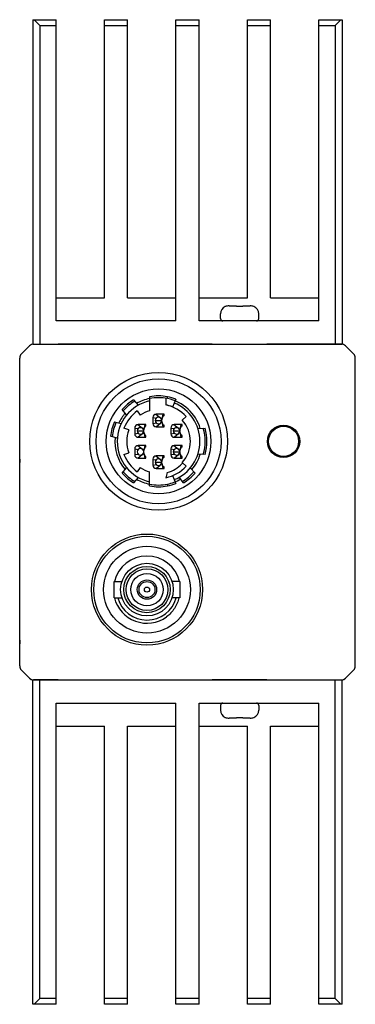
# Model space of a CAD drawing. Header units: millimetres. Extents: x -20 to 194, y 246 to 368.
# Tile 3 of 3: x 165 to 194, y 273 to 358. Entities that reach past the tile are written whole.
import ezdxf

# ---------------------------------------------------------------- set-up
doc = ezdxf.new("R2010")
doc.units = ezdxf.units.MM
doc.header["$LTSCALE"] = 16.335
doc.layers.add('00_COMPONENTS', color=7, linetype='CONTINUOUS')

msp = doc.modelspace()

# ---------------------------------------------------------------- linework, layer by layer
at = {"layer": '00_COMPONENTS', "color": 7}
for p, q in [((166.357, 358.25), (166.357, 330.25)), ((166.357, 358.25), (168.357, 358.25)), ((166.457, 358.25), (166.957, 357.75)), ((168.357, 332.25), (168.357, 358.25)), ((172.537, 334.25), (172.537, 358.25)), ((172.537, 358.25), (174.537, 358.25)), ((174.537, 334.25), (174.537, 358.25)), ((178.717, 332.25), (178.717, 358.25)), ((178.717, 358.25), (180.717, 358.25)), ((180.717, 332.25), (180.717, 358.25)), ((184.897, 334.25), (184.897, 358.25)), ((184.897, 358.25), (186.897, 358.25)), ((186.897, 334.25), (186.897, 358.25)), ((191.077, 332.25), (191.077, 358.25)), ((191.077, 358.25), (193.077, 358.25)), ((192.477, 357.75), (192.977, 358.25)), ((193.077, 358.25), (193.077, 330.25)), ((166.957, 357.75), (166.957, 330.25)), ((166.957, 357.75), (168.357, 357.75)), ((172.537, 357.75), (174.537, 357.75)), ((178.717, 357.75), (180.717, 357.75)), ((184.897, 357.75), (186.897, 357.75)), ((191.077, 357.75), (192.477, 357.75)), ((192.477, 357.75), (192.477, 330.25)), ((168.357, 334.25), (172.537, 334.25)), ((174.537, 334.25), (178.717, 334.25)), ((180.717, 334.25), (184.897, 334.25)), ((186.897, 334.25), (191.077, 334.25)), ((182.988, 333.479), (182.979, 333.488)), ((183.306, 333.55), (183.947, 333.55)), ((183.947, 333.479), (183.947, 333.55)), ((184.487, 333.55), (184.487, 333.479)), ((184.487, 333.55), (185.128, 333.55)), ((185.455, 333.488), (185.446, 333.479)), ((182.567, 332.45), (182.567, 332.85)), ((185.867, 332.45), (185.867, 332.85)), ((178.717, 332.25), (168.357, 332.25)), ((191.077, 332.25), (180.717, 332.25)), ((166.071, 330.104), (165.364, 329.397)), ((166.357, 330.25), (193.077, 330.25)), ((166.424, 330.25), (168.54, 330.25)), ((181.859, 330.25), (168.54, 330.25)), ((181.859, 330.25), (186.575, 330.25)), ((193.01, 330.25), (186.575, 330.25)), ((194.071, 329.397), (193.364, 330.104)), ((194.071, 329.397), (193.364, 330.104)), ((165.217, 302.458), (165.217, 329.043)), ((165.217, 302.458), (165.217, 329.043)), ((194.217, 302.458), (194.217, 329.043)), ((194.217, 302.458), (194.217, 329.043)), ((176.442, 325.694), (176.442, 324.489)), ((177.842, 325.569), (177.842, 324.989)), ((177.992, 325.54), (177.992, 325.698)), ((175.064, 325.427), (175.455, 324.961)), ((178.705, 325.482), (178.43, 324.811)), ((174.46, 324.126), (174.068, 324.592)), ((175.382, 324.472), (175.64, 324.103)), ((176.717, 323.9), (176.717, 323.4)), ((176.717, 323.897), (177.028, 323.856)), ((176.989, 324.199), (177.383, 323.876)), ((177.687, 324.2), (177.017, 324.2)), ((177.546, 323.885), (177.547, 323.889)), ((177.547, 323.889), (177.551, 323.908)), ((177.551, 323.908), (177.585, 324.05)), ((177.563, 323.906), (177.582, 323.928)), ((177.585, 324.05), (177.62, 324.2)), ((177.618, 324.045), (177.622, 324.05)), ((177.687, 324.05), (177.622, 324.05)), ((177.687, 324.05), (177.687, 324.2)), ((179.595, 323.992), (179.261, 323.691)), ((173.402, 323.546), (173.99, 323.388)), ((175.157, 323), (175.157, 322.5)), ((175.429, 323.299), (175.823, 322.976)), ((176.127, 323.3), (175.457, 323.3)), ((175.987, 322.989), (175.991, 323.008)), ((175.991, 323.008), (176.025, 323.15)), ((176.003, 323.006), (176.022, 323.028)), ((176.025, 323.15), (176.06, 323.3)), ((176.062, 323.15), (176.058, 323.145)), ((176.127, 323.15), (176.062, 323.15)), ((176.127, 323.15), (176.127, 323.3)), ((176.717, 323.404), (177.028, 323.444)), ((176.937, 323.65), (177.087, 323.65)), ((176.944, 323.617), (176.944, 323.617)), ((176.956, 323.655), (177.497, 323.655)), ((176.956, 323.645), (177.497, 323.645)), ((176.989, 323.102), (177.17, 323.25)), ((177.017, 323.1), (177.687, 323.1)), ((177.17, 323.25), (177.378, 323.421)), ((177.497, 323.655), (177.5, 323.67)), ((177.5, 323.631), (177.497, 323.645)), ((177.499, 323.626), (177.498, 323.636)), ((177.5, 323.682), (177.504, 323.7)), ((177.5, 323.67), (177.504, 323.684)), ((177.503, 323.621), (177.5, 323.631)), ((177.547, 323.412), (177.546, 323.416)), ((177.551, 323.393), (177.547, 323.412)), ((177.585, 323.25), (177.551, 323.393)), ((177.582, 323.372), (177.563, 323.394)), ((177.62, 323.1), (177.585, 323.25)), ((177.622, 323.25), (177.618, 323.256)), ((177.687, 323.25), (177.622, 323.25)), ((177.687, 323.1), (177.687, 323.25)), ((178.277, 323), (178.277, 322.5)), ((178.549, 323.299), (178.943, 322.976)), ((179.247, 323.3), (178.577, 323.3)), ((179.107, 322.989), (179.111, 323.008)), ((179.111, 323.008), (179.145, 323.15)), ((179.123, 323.006), (179.142, 323.028)), ((179.145, 323.15), (179.18, 323.3)), ((179.178, 323.145), (179.182, 323.15)), ((179.247, 323.15), (179.182, 323.15)), ((179.247, 323.15), (179.247, 323.3)), ((173.653, 322.132), (173.065, 322.29)), ((174.65, 322.836), (174.23, 322.997)), ((175.157, 322.997), (175.468, 322.956)), ((175.157, 322.504), (175.468, 322.544)), ((175.377, 322.75), (175.527, 322.75)), ((175.384, 322.717), (175.384, 322.717)), ((175.396, 322.755), (175.937, 322.755)), ((175.396, 322.745), (175.937, 322.745)), ((175.429, 322.202), (175.61, 322.35)), ((175.457, 322.2), (176.127, 322.2)), ((175.61, 322.35), (175.818, 322.521)), ((175.937, 322.755), (175.94, 322.77)), ((175.94, 322.731), (175.937, 322.745)), ((175.939, 322.726), (175.938, 322.736)), ((175.94, 322.782), (175.944, 322.8)), ((175.94, 322.77), (175.944, 322.784)), ((175.943, 322.721), (175.94, 322.731)), ((175.986, 322.985), (175.987, 322.989)), ((175.987, 322.512), (175.986, 322.516)), ((175.991, 322.493), (175.987, 322.512)), ((176.025, 322.35), (175.991, 322.493)), ((176.022, 322.472), (176.003, 322.494)), ((176.06, 322.2), (176.025, 322.35)), ((176.062, 322.35), (176.058, 322.356)), ((176.127, 322.35), (176.062, 322.35)), ((176.127, 322.2), (176.127, 322.35)), ((178.277, 322.997), (178.588, 322.956)), ((178.277, 322.504), (178.588, 322.544)), ((178.497, 322.75), (178.647, 322.75)), ((178.504, 322.717), (178.504, 322.717)), ((178.516, 322.755), (179.057, 322.755)), ((178.516, 322.745), (179.057, 322.745)), ((178.549, 322.202), (178.73, 322.35)), ((178.577, 322.2), (179.247, 322.2)), ((178.73, 322.35), (178.938, 322.521)), ((179.057, 322.755), (179.06, 322.77)), ((179.06, 322.731), (179.057, 322.745)), ((179.059, 322.726), (179.058, 322.736)), ((179.06, 322.782), (179.064, 322.8)), ((179.06, 322.77), (179.064, 322.784)), ((179.063, 322.721), (179.06, 322.731)), ((179.106, 322.985), (179.107, 322.989)), ((179.107, 322.512), (179.106, 322.516)), ((179.111, 322.493), (179.107, 322.512)), ((179.145, 322.35), (179.111, 322.493)), ((179.142, 322.472), (179.123, 322.494)), ((179.18, 322.2), (179.145, 322.35)), ((179.182, 322.35), (179.178, 322.356)), ((179.247, 322.35), (179.182, 322.35)), ((179.247, 322.2), (179.247, 322.35)), ((180.619, 322.95), (181.236, 322.982)), ((175.429, 321.499), (175.823, 321.176)), ((176.127, 321.5), (175.457, 321.5)), ((175.991, 321.208), (176.025, 321.35)), ((176.025, 321.35), (176.06, 321.5)), ((176.062, 321.35), (176.058, 321.345)), ((176.127, 321.35), (176.062, 321.35)), ((176.127, 321.35), (176.127, 321.5)), ((178.549, 321.499), (178.943, 321.176)), ((179.247, 321.5), (178.577, 321.5)), ((179.111, 321.208), (179.145, 321.35)), ((179.145, 321.35), (179.18, 321.5)), ((179.178, 321.345), (179.182, 321.35)), ((179.247, 321.35), (179.182, 321.35)), ((179.247, 321.35), (179.247, 321.5)), ((174.23, 320.704), (174.65, 320.865)), ((175.157, 321.2), (175.157, 320.7)), ((175.157, 321.197), (175.468, 321.156)), ((175.157, 320.704), (175.468, 320.744)), ((175.429, 320.402), (175.61, 320.55)), ((175.61, 320.55), (175.649, 320.582)), ((175.649, 320.582), (175.734, 320.652)), ((175.823, 320.725), (175.734, 320.652)), ((175.734, 320.652), (175.818, 320.721)), ((175.817, 320.72), (175.823, 320.725)), ((175.986, 321.185), (175.987, 321.189)), ((175.987, 320.712), (175.986, 320.716)), ((175.987, 321.189), (175.991, 321.208)), ((175.991, 320.693), (175.987, 320.712)), ((176.025, 320.55), (175.991, 320.693)), ((176.003, 321.206), (176.022, 321.228)), ((176.022, 320.672), (176.003, 320.694)), ((176.06, 320.4), (176.025, 320.55)), ((176.062, 320.55), (176.058, 320.556)), ((176.127, 320.55), (176.062, 320.55)), ((176.127, 320.4), (176.127, 320.55)), ((176.989, 320.599), (177.383, 320.276)), ((177.687, 320.6), (177.017, 320.6)), ((177.551, 320.308), (177.585, 320.45)), ((177.585, 320.45), (177.62, 320.6)), ((177.622, 320.45), (177.618, 320.445)), ((177.687, 320.45), (177.622, 320.45)), ((177.687, 320.45), (177.687, 320.6)), ((178.277, 321.2), (178.277, 320.7)), ((178.277, 321.197), (178.588, 321.156)), ((178.277, 320.704), (178.588, 320.744)), ((178.497, 320.95), (178.647, 320.95)), ((178.504, 320.917), (178.504, 320.917)), ((178.516, 320.955), (179.057, 320.955)), ((178.516, 320.945), (179.057, 320.945)), ((178.549, 320.402), (178.73, 320.55)), ((178.73, 320.55), (178.938, 320.721)), ((179.057, 320.955), (179.06, 320.97)), ((179.06, 320.931), (179.057, 320.945)), ((179.059, 320.926), (179.058, 320.936)), ((179.06, 320.982), (179.064, 321)), ((179.06, 320.97), (179.064, 320.984)), ((179.063, 320.921), (179.06, 320.931)), ((179.106, 321.185), (179.107, 321.189)), ((179.107, 320.712), (179.106, 320.716)), ((179.107, 321.189), (179.111, 321.208)), ((179.111, 320.693), (179.107, 320.712)), ((179.145, 320.55), (179.111, 320.693)), ((179.123, 321.206), (179.142, 321.228)), ((179.142, 320.672), (179.123, 320.694)), ((179.18, 320.4), (179.145, 320.55)), ((179.182, 320.55), (179.178, 320.556)), ((179.247, 320.55), (179.182, 320.55)), ((179.247, 320.4), (179.247, 320.55)), ((181.236, 320.719), (180.619, 320.75)), ((175.457, 320.4), (176.127, 320.4)), ((176.717, 320.3), (176.717, 319.8)), ((176.717, 320.297), (177.028, 320.256)), ((176.717, 319.804), (177.028, 319.844)), ((176.937, 320.05), (177.087, 320.05)), ((176.944, 320.017), (176.944, 320.017)), ((176.956, 320.055), (177.497, 320.055)), ((176.956, 320.045), (177.497, 320.045)), ((176.989, 319.502), (177.17, 319.65)), ((177.17, 319.65), (177.347, 319.796)), ((177.347, 319.796), (177.377, 319.82)), ((177.377, 319.82), (177.382, 319.824)), ((177.497, 320.055), (177.5, 320.07)), ((177.5, 320.031), (177.497, 320.045)), ((177.499, 320.026), (177.498, 320.036)), ((177.5, 320.082), (177.504, 320.1)), ((177.5, 320.07), (177.504, 320.084)), ((177.503, 320.021), (177.5, 320.031)), ((177.546, 320.285), (177.547, 320.289)), ((177.547, 319.812), (177.546, 319.816)), ((177.547, 320.289), (177.551, 320.308)), ((177.551, 319.793), (177.547, 319.812)), ((177.585, 319.65), (177.551, 319.793)), ((177.563, 320.306), (177.582, 320.328)), ((177.582, 319.772), (177.563, 319.794)), ((177.62, 319.5), (177.585, 319.65)), ((177.622, 319.65), (177.618, 319.656)), ((177.687, 319.65), (177.622, 319.65)), ((177.687, 319.5), (177.687, 319.65)), ((178.577, 320.4), (179.247, 320.4)), ((179.351, 319.929), (179.254, 319.929)), ((179.261, 320.01), (179.595, 319.709)), ((174.068, 319.109), (174.46, 319.575)), ((175.64, 319.598), (175.382, 319.229)), ((176.442, 318.007), (176.442, 319.212)), ((177.017, 319.5), (177.687, 319.5)), ((177.972, 319.154), (177.842, 318.712)), ((178.43, 318.889), (178.705, 318.218)), ((179.364, 318.27), (178.998, 318.751)), ((179.961, 319.558), (180.371, 319.114)), ((165.235, 306.748), (165.235, 317.95)), ((165.235, 306.748), (165.235, 317.95)), ((175.455, 318.74), (175.064, 318.273)), ((177.992, 318.16), (177.992, 318.003)), ((173.367, 308.35), (173.367, 309.75)), ((173.367, 309.75), (174.054, 309.75)), ((179.067, 309.75), (178.381, 309.75)), ((179.067, 309.75), (179.067, 308.35)), ((173.367, 308.35), (174.054, 308.35)), ((179.067, 308.35), (178.381, 308.35)), ((166.071, 301.397), (165.364, 302.104)), ((166.071, 301.397), (165.364, 302.104)), ((193.364, 301.397), (194.071, 302.104)), ((193.364, 301.397), (194.071, 302.104)), ((166.357, 273.25), (166.357, 301.25)), ((166.357, 301.25), (193.077, 301.25)), ((168.54, 301.25), (166.424, 301.25)), ((166.957, 273.75), (166.957, 301.25)), ((168.54, 301.25), (181.859, 301.25)), ((186.575, 301.25), (181.859, 301.25)), ((186.575, 301.25), (193.01, 301.25)), ((192.477, 273.75), (192.477, 301.25)), ((193.077, 273.25), (193.077, 301.25)), ((168.357, 299.25), (178.717, 299.25)), ((168.357, 273.25), (168.357, 299.25)), ((178.717, 273.25), (178.717, 299.25)), ((180.717, 299.25), (191.077, 299.25)), ((180.717, 273.25), (180.717, 299.25)), ((191.077, 273.25), (191.077, 299.25)), ((182.567, 299.05), (182.567, 298.65)), ((185.867, 299.05), (185.867, 298.65)), ((182.979, 298.012), (182.988, 298.022)), ((183.947, 297.95), (183.306, 297.95)), ((183.947, 297.95), (183.947, 298.022)), ((184.487, 298.022), (184.487, 297.95)), ((185.128, 297.95), (184.487, 297.95)), ((185.446, 298.022), (185.455, 298.012)), ((168.357, 297.25), (172.537, 297.25)), ((172.537, 273.25), (172.537, 297.25)), ((174.537, 297.25), (178.717, 297.25)), ((174.537, 273.25), (174.537, 297.25)), ((180.717, 297.25), (184.897, 297.25)), ((184.897, 273.25), (184.897, 297.25)), ((186.897, 297.25), (191.077, 297.25)), ((186.897, 273.25), (186.897, 297.25)), ((166.957, 273.75), (166.457, 273.25)), ((168.357, 273.75), (166.957, 273.75)), ((174.537, 273.75), (172.537, 273.75)), ((180.717, 273.75), (178.717, 273.75)), ((186.897, 273.75), (184.897, 273.75)), ((192.477, 273.75), (191.077, 273.75)), ((192.977, 273.25), (192.477, 273.75)), ((168.357, 273.25), (166.357, 273.25)), ((174.537, 273.25), (172.537, 273.25)), ((180.717, 273.25), (178.717, 273.25)), ((186.897, 273.25), (184.897, 273.25)), ((193.077, 273.25), (191.077, 273.25))]:
    msp.add_line(p, q, dxfattribs=at)
at = {"layer": '00_COMPONENTS', "color": 4}
for p, q in [((183.417, 330.25), (183.417, 330.236)), ((183.434, 330.25), (183.434, 330.235)), ((185.001, 330.25), (185.001, 330.237)), ((183.417, 301.25), (183.417, 301.265)), ((183.434, 301.25), (183.434, 301.265)), ((185.001, 301.25), (185.001, 301.264))]:
    msp.add_line(p, q, dxfattribs=at)
at = {"layer": '00_COMPONENTS', "color": 7}
for centre, radius in [((177.217, 321.85), 5.95), ((177.217, 321.85), 5.4), ((177.217, 321.85), 4.525), ((188.017, 321.85), 1.4), ((188.017, 321.85), 1.302), ((176.217, 309.05), 4.8), ((176.217, 309.05), 4.6), ((176.217, 309.05), 3.75), ((176.217, 309.05), 2.275), ((176.217, 309.05), 2), ((176.217, 309.05), 1.8), ((176.217, 309.05), 1.4), ((176.217, 309.05), 0.835), ((176.217, 309.05), 0.69), ((176.217, 309.05), 0.22)]:
    msp.add_circle(centre, radius, dxfattribs=at)
for centre, radius, start, end in [((183.267, 332.85), 0.7, 114.29519, 180), ((184.217, 329.678), 3.811, 85.93725, 94.06275), ((185.167, 332.85), 0.7, 0, 65.70481), ((182.767, 332.45), 0.2, 180, 270), ((185.667, 332.45), 0.2, 270, 0), ((166.424, 329.75), 0.5, 89.99993, 135.00007), ((166.424, 329.75), 0.5, 90, 134.99974), ((166.424, 329.75), 0.501, 90.00464, 97.47397), ((193.01, 329.75), 0.5, 45, 90), ((193.01, 329.75), 0.5, 45, 90), ((165.717, 329.043), 0.5, 135.00006, 179.99995), ((193.717, 329.043), 0.5, 0, 45), ((193.717, 329.043), 0.5, 0, 45), ((177.217, 321.85), 3.92, 78.59866, 101.40134), ((177.217, 321.85), 3.77, 78.13869, 101.86131), ((177.217, 321.85), 3.925, 67.7189, 78.61176), ((177.217, 321.851), 3.575, 102.52015, 257.47964), ((177.217, 321.85), 4.175, 121.04317, 138.95658), ((177.217, 321.85), 4.025, 120.70645, 139.29329), ((177.217, 321.851), 3.775, 101.84692, 120.08549), ((177.217, 321.85), 3.215, 67.71882, 78.78893), ((177.217, 321.85), 3.2, 42, 78.73679), ((177.217, 321.85), 3.775, 17.1083, 78.15281), ((177.217, 321.85), 3.575, 292.28088, 67.71887), ((177.217, 321.85), 3.775, 139.91491, 155.08518), ((177.217, 321.85), 3.2, 125, 159), ((177.217, 321.85), 2.75, 106.36875, 125), ((177.017, 323.9), 0.3, 90.00033, 180), ((177.217, 323.65), 0.28, 1.02319, 358.97727), ((177.217, 321.85), 4.175, 156.04317, 173.95658), ((177.217, 321.85), 4.025, 155.70645, 174.29329), ((175.457, 323), 0.3, 90.00033, 180), ((175.657, 322.75), 0.28, 1.02319, 358.97727), ((177.017, 323.4), 0.3, 180, 270), ((177.217, 323.65), 0.13, 177.72752, 182.20658), ((178.577, 323), 0.3, 90.00033, 180), ((178.777, 322.75), 0.28, 1.02319, 358.97727), ((177.217, 321.85), 2.75, 318, 42), ((177.217, 321.85), 3.775, 174.91485, 220.08515), ((177.217, 321.85), 2.75, 159, 201), ((175.457, 322.5), 0.3, 180, 270), ((175.657, 322.75), 0.13, 177.72752, 182.20658), ((178.577, 322.5), 0.3, 180, 270), ((178.777, 322.75), 0.13, 177.72752, 182.20658), ((177.217, 321.85), 4.025, 343.78905, 16.21093), ((177.217, 321.85), 4.175, 344.27528, 15.72533), ((175.457, 321.2), 0.3, 90.00033, 180), ((178.577, 321.2), 0.3, 90.00033, 180), ((177.217, 321.85), 3.2, 201, 235), ((175.457, 320.7), 0.3, 180, 270), ((175.657, 320.95), 0.28, 1.02319, 358.97727), ((177.017, 320.3), 0.3, 90.00033, 180), ((178.577, 320.7), 0.3, 180, 270), ((178.777, 320.95), 0.28, 1.02319, 358.97727), ((178.777, 320.95), 0.13, 177.72752, 182.20658), ((177.217, 321.85), 3.775, 319.73002, 342.89114), ((177.017, 319.8), 0.3, 180, 270), ((177.217, 320.05), 0.28, 1.02319, 358.97727), ((177.217, 320.05), 0.13, 177.72752, 182.20658), ((177.217, 321.85), 3.2, 281.26341, 318), ((177.217, 321.85), 2.8, 285.63789, 316.66605), ((177.217, 321.85), 4.175, 221.04317, 238.95658), ((177.217, 321.85), 4.025, 220.70645, 239.29329), ((177.217, 321.85), 2.75, 235, 253.63125), ((177.217, 321.85), 4.025, 300.70645, 319.29329), ((177.217, 321.85), 4.175, 300.94317, 319.05658), ((177.217, 321.85), 3.775, 239.9149, 258.15286), ((177.217, 321.85), 3.77, 258.13869, 281.86131), ((177.217, 321.85), 3.92, 258.59866, 281.40134), ((177.217, 321.85), 3.775, 281.84719, 300.27011), ((177.217, 321.85), 3.925, 281.38824, 292.28111), ((176.217, 309.05), 2.9, 13.97546, 166.0243), ((175.945, 309.065), 2.8, 105.07044, 105.7582), ((176.217, 309.05), 2.9, 193.9567, 305.67499), ((176.217, 309.05), 2.625, 195.47074, 344.52934), ((165.717, 302.458), 0.5, 180.00006, 224.99994), ((165.717, 302.458), 0.5, 180.00006, 224.99994), ((193.717, 302.458), 0.5, 315, 0), ((193.717, 302.458), 0.5, 315, 0), ((166.424, 301.75), 0.5, 224.99993, 270.00007), ((166.424, 301.75), 0.5, 225.00026, 264.93724), ((193.01, 301.75), 0.5, 270, 315), ((193.01, 301.751), 0.501, 270.00464, 277.47383), ((193.01, 301.75), 0.5, 275.06268, 315), ((182.767, 299.05), 0.2, 90, 180), ((185.667, 299.05), 0.2, 0, 90), ((183.267, 298.65), 0.7, 180, 245.70481), ((185.167, 298.65), 0.7, 294.29519, 0), ((184.217, 301.823), 3.811, 265.93725, 274.06275)]:
    msp.add_arc(centre, radius, start, end, dxfattribs=at)
for centre, major_axis, start_param, end_param in [((165.22, 320.317), (0, 0.3), 1.570796, 2.974145), ((165.22, 320.317), (0, 0.3), 1.570796, 2.974145), ((165.216, 317.95), (0, 2.1), -1.570796, -0.167448), ((165.216, 317.95), (0, 2.1), -1.570796, -0.167448), ((165.216, 306.748), (0, 2.1), -2.974145, -1.570796), ((165.216, 306.748), (0, 2.1), -2.974145, -1.570796), ((165.22, 304.382), (0, 0.3), 6.450633, 7.853982), ((165.22, 304.382), (0, 0.3), 6.450633, 7.853982)]:
    msp.add_ellipse(centre, major_axis=major_axis, ratio=0.008727, start_param=start_param, end_param=end_param, dxfattribs=at)
for points in [[(183.306, 333.55), (183.198, 333.55), (183.086, 333.526), (182.988, 333.479)], [(185.446, 333.479), (185.348, 333.526), (185.237, 333.55), (185.128, 333.55)], [(182.988, 298.022), (183.086, 297.975), (183.198, 297.95), (183.306, 297.95)], [(185.128, 297.95), (185.237, 297.95), (185.348, 297.975), (185.446, 298.022)]]:
    msp.add_open_spline(points, degree=3, dxfattribs=at)
at = {"layer": '00_COMPONENTS', "color": 4}
for points, knots in [([(183.204, 330.237), (183.204, 330.237), (183.204, 330.237), (183.205, 330.237), (183.206, 330.237), (183.209, 330.236), (183.211, 330.236), (183.212, 330.236), (183.213, 330.236), (183.214, 330.236), (183.216, 330.236), (183.217, 330.236)], [0, 0, 0, 0, 0.125, 0.25, 0.5, 0.625, 0.75, 0.8125, 0.84375, 0.875, 1, 1, 1, 1]), ([(183.217, 330.236), (183.221, 330.236), (183.228, 330.236), (183.239, 330.235), (183.249, 330.235), (183.255, 330.235), (183.259, 330.235), (183.262, 330.234), (183.264, 330.234), (183.266, 330.234), (183.267, 330.234), (183.268, 330.234), (183.27, 330.234), (183.273, 330.234), (183.277, 330.234), (183.282, 330.234), (183.288, 330.234), (183.3, 330.234), (183.313, 330.233), (183.326, 330.233), (183.336, 330.233), (183.344, 330.233), (183.35, 330.233), (183.353, 330.233), (183.356, 330.233), (183.357, 330.233), (183.359, 330.233), (183.362, 330.233), (183.365, 330.233), (183.372, 330.233), (183.382, 330.232), (183.395, 330.232), (183.413, 330.232), (183.431, 330.232), (183.449, 330.232), (183.46, 330.232), (183.469, 330.231), (183.476, 330.231), (183.481, 330.231), (183.487, 330.231), (183.492, 330.231), (183.499, 330.231), (183.51, 330.231), (183.524, 330.231), (183.541, 330.231), (183.564, 330.231), (183.586, 330.231), (183.606, 330.23), (183.617, 330.23), (183.624, 330.23), (183.63, 330.23), (183.635, 330.23), (183.643, 330.23), (183.653, 330.23), (183.666, 330.23), (183.682, 330.23), (183.708, 330.23), (183.74, 330.23), (183.772, 330.229), (183.795, 330.229), (183.806, 330.229), (183.813, 330.229), (183.82, 330.229), (183.828, 330.229), (183.842, 330.229), (183.866, 330.229), (183.901, 330.229), (183.935, 330.229), (183.963, 330.229), (183.984, 330.229), (184.001, 330.229), (184.016, 330.229), (184.031, 330.229), (184.049, 330.229), (184.078, 330.229), (184.115, 330.229), (184.159, 330.229), (184.189, 330.229), (184.204, 330.229)], [0, 0, 0, 0, 0.03125, 0.0625, 0.09375, 0.109375, 0.117188, 0.125, 0.132812, 0.136719, 0.140625, 0.142578, 0.144531, 0.148438, 0.15625, 0.164062, 0.171875, 0.1875, 0.21875, 0.234375, 0.25, 0.265625, 0.273438, 0.277344, 0.28125, 0.283203, 0.285156, 0.289062, 0.292969, 0.296875, 0.3125, 0.328125, 0.34375, 0.375, 0.390625, 0.40625, 0.414062, 0.421875, 0.429688, 0.433594, 0.4375, 0.445312, 0.453125, 0.46875, 0.484375, 0.5, 0.53125, 0.546875, 0.554688, 0.5625, 0.566406, 0.570312, 0.578125, 0.585938, 0.59375, 0.609375, 0.625, 0.65625, 0.6875, 0.703125, 0.710938, 0.714844, 0.71875, 0.726562, 0.734375, 0.75, 0.78125, 0.8125, 0.828125, 0.84375, 0.859375, 0.867188, 0.875, 0.890625, 0.90625, 0.9375, 0.96875, 1, 1, 1, 1]), ([(184.204, 301.272), (184.175, 301.272), (184.132, 301.272), (184.074, 301.272), (184.038, 301.272), (184.009, 301.272), (183.981, 301.272), (183.946, 301.272), (183.91, 301.272), (183.882, 301.272), (183.861, 301.272), (183.844, 301.272), (183.829, 301.272), (183.821, 301.272), (183.814, 301.272), (183.807, 301.272), (183.796, 301.271), (183.774, 301.271), (183.742, 301.271), (183.704, 301.271), (183.675, 301.271), (183.656, 301.271), (183.647, 301.271), (183.639, 301.271), (183.633, 301.271), (183.628, 301.271), (183.621, 301.271), (183.609, 301.27), (183.59, 301.27), (183.567, 301.27), (183.545, 301.27), (183.528, 301.27), (183.514, 301.27), (183.502, 301.27), (183.495, 301.27), (183.49, 301.27), (183.484, 301.27), (183.479, 301.27), (183.472, 301.269), (183.463, 301.269), (183.451, 301.269), (183.433, 301.269), (183.41, 301.269), (183.39, 301.269), (183.376, 301.268), (183.37, 301.268), (183.366, 301.268), (183.362, 301.268), (183.359, 301.268), (183.358, 301.268), (183.355, 301.268), (183.352, 301.268), (183.345, 301.268), (183.337, 301.268), (183.327, 301.268), (183.314, 301.267), (183.301, 301.267), (183.288, 301.267), (183.28, 301.267), (183.274, 301.267), (183.272, 301.267), (183.27, 301.267), (183.269, 301.267), (183.268, 301.267), (183.266, 301.266), (183.263, 301.266), (183.261, 301.266), (183.257, 301.266), (183.25, 301.266), (183.24, 301.266), (183.229, 301.265), (183.221, 301.265), (183.217, 301.265)], [0, 0, 0, 0, 0.0625, 0.09375, 0.125, 0.140625, 0.15625, 0.1875, 0.21875, 0.234375, 0.25, 0.265625, 0.273438, 0.28125, 0.285156, 0.289062, 0.296875, 0.3125, 0.34375, 0.375, 0.40625, 0.414062, 0.421875, 0.429688, 0.433594, 0.4375, 0.445312, 0.453125, 0.46875, 0.5, 0.515625, 0.53125, 0.546875, 0.554688, 0.5625, 0.566406, 0.570312, 0.578125, 0.585938, 0.59375, 0.609375, 0.625, 0.65625, 0.6875, 0.695312, 0.703125, 0.707031, 0.710938, 0.714844, 0.716797, 0.71875, 0.726562, 0.734375, 0.75, 0.765625, 0.78125, 0.8125, 0.828125, 0.84375, 0.851562, 0.855469, 0.857422, 0.859375, 0.863281, 0.867188, 0.875, 0.882812, 0.890625, 0.90625, 0.9375, 0.96875, 1, 1, 1, 1])]:
    msp.add_open_spline(points, degree=3, knots=knots, dxfattribs=at)
at = {"layer": '00_COMPONENTS', "color": 7}
for points, knots in [([(177.504, 323.7), (177.507, 323.716), (177.514, 323.747), (177.528, 323.808), (177.539, 323.854), (177.546, 323.885)], [0, 0, 0, 0, 0.253704, 0.503258, 1, 1, 1, 1]), ([(177.504, 323.684), (177.511, 323.716), (177.522, 323.763), (177.537, 323.823), (177.545, 323.852), (177.55, 323.867)], [0, 0, 0, 0, 0.515794, 0.764036, 1, 1, 1, 1]), ([(177.55, 323.867), (177.552, 323.874), (177.556, 323.887), (177.561, 323.9), (177.563, 323.907)], [0, 0, 0, 0, 0.522847, 1, 1, 1, 1]), ([(177.563, 323.907), (177.564, 323.909), (177.567, 323.915), (177.57, 323.92), (177.571, 323.923)], [0, 0, 0, 0, 0.535829, 1, 1, 1, 1]), ([(177.571, 323.923), (177.572, 323.924), (177.574, 323.926), (177.576, 323.929), (177.579, 323.93), (177.581, 323.929), (177.582, 323.928)], [0, 0, 0, 0, 0.318563, 0.578996, 0.788778, 1, 1, 1, 1]), ([(177.582, 323.928), (177.585, 323.938), (177.597, 323.977), (177.609, 324.016), (177.618, 324.045)], [0, 0, 0, 0, 0.253326, 1, 1, 1, 1]), ([(175.99, 322.967), (175.992, 322.974), (175.996, 322.987), (176.001, 323), (176.003, 323.007)], [0, 0, 0, 0, 0.522847, 1, 1, 1, 1]), ([(176.003, 323.007), (176.004, 323.009), (176.007, 323.015), (176.01, 323.02), (176.011, 323.023)], [0, 0, 0, 0, 0.535829, 1, 1, 1, 1]), ([(176.011, 323.023), (176.012, 323.024), (176.014, 323.026), (176.016, 323.029), (176.019, 323.03), (176.021, 323.029), (176.022, 323.028)], [0, 0, 0, 0, 0.318563, 0.578996, 0.788778, 1, 1, 1, 1]), ([(176.022, 323.028), (176.025, 323.038), (176.037, 323.077), (176.049, 323.116), (176.058, 323.145)], [0, 0, 0, 0, 0.253326, 1, 1, 1, 1]), ([(176.944, 323.684), (176.944, 323.684), (176.942, 323.684), (176.94, 323.682), (176.939, 323.681)], [0, 0, 0, 0, 0.206077, 1, 1, 1, 1]), ([(176.939, 323.62), (176.939, 323.619), (176.941, 323.618), (176.943, 323.617), (176.944, 323.617)], [0, 0, 0, 0, 0.308213, 1, 1, 1, 1]), ([(176.956, 323.655), (176.955, 323.66), (176.954, 323.665), (176.952, 323.673), (176.951, 323.678), (176.948, 323.684), (176.944, 323.684)], [0, 0, 0, 0, 0.390425, 0.550785, 0.68643, 1, 1, 1, 1]), ([(176.944, 323.617), (176.948, 323.617), (176.951, 323.622), (176.952, 323.628), (176.954, 323.636), (176.955, 323.641), (176.956, 323.645)], [0, 0, 0, 0, 0.313809, 0.449419, 0.609709, 1, 1, 1, 1]), ([(177.49, 323.684), (177.487, 323.684), (177.484, 323.678), (177.482, 323.673), (177.48, 323.665), (177.479, 323.66), (177.478, 323.655)], [0, 0, 0, 0, 0.313549, 0.449207, 0.609556, 1, 1, 1, 1]), ([(177.478, 323.645), (177.479, 323.641), (177.48, 323.636), (177.482, 323.628), (177.484, 323.622), (177.487, 323.617), (177.49, 323.617)], [0, 0, 0, 0, 0.390458, 0.550836, 0.686489, 1, 1, 1, 1]), ([(177.495, 323.681), (177.495, 323.682), (177.494, 323.683), (177.491, 323.684), (177.49, 323.684)], [0, 0, 0, 0, 0.308949, 1, 1, 1, 1]), ([(177.49, 323.617), (177.49, 323.617), (177.493, 323.617), (177.494, 323.618), (177.495, 323.62)], [0, 0, 0, 0, 0.206219, 1, 1, 1, 1]), ([(177.498, 323.665), (177.498, 323.667), (177.498, 323.673), (177.499, 323.678), (177.5, 323.682)], [0, 0, 0, 0, 0.26665, 1, 1, 1, 1]), ([(177.504, 323.601), (177.503, 323.603), (177.501, 323.611), (177.5, 323.619), (177.499, 323.626)], [0, 0, 0, 0, 0.240634, 1, 1, 1, 1]), ([(177.55, 323.434), (177.545, 323.449), (177.537, 323.479), (177.521, 323.541), (177.51, 323.589), (177.503, 323.621)], [0, 0, 0, 0, 0.235865, 0.484149, 1, 1, 1, 1]), ([(177.546, 323.416), (177.539, 323.446), (177.528, 323.492), (177.514, 323.554), (177.507, 323.585), (177.504, 323.601)], [0, 0, 0, 0, 0.496179, 0.745695, 1, 1, 1, 1]), ([(177.563, 323.394), (177.561, 323.401), (177.556, 323.414), (177.552, 323.427), (177.55, 323.434)], [0, 0, 0, 0, 0.477152, 1, 1, 1, 1]), ([(177.571, 323.378), (177.57, 323.381), (177.567, 323.386), (177.564, 323.391), (177.563, 323.394)], [0, 0, 0, 0, 0.464171, 1, 1, 1, 1]), ([(177.582, 323.372), (177.581, 323.372), (177.579, 323.371), (177.576, 323.372), (177.574, 323.375), (177.572, 323.377), (177.571, 323.378)], [0, 0, 0, 0, 0.211222, 0.421004, 0.681437, 1, 1, 1, 1]), ([(177.618, 323.256), (177.615, 323.265), (177.603, 323.304), (177.591, 323.343), (177.582, 323.372)], [0, 0, 0, 0, 0.247185, 1, 1, 1, 1]), ([(179.11, 322.967), (179.112, 322.974), (179.116, 322.987), (179.121, 323), (179.123, 323.007)], [0, 0, 0, 0, 0.522847, 1, 1, 1, 1]), ([(179.123, 323.007), (179.124, 323.009), (179.127, 323.015), (179.13, 323.02), (179.131, 323.023)], [0, 0, 0, 0, 0.535829, 1, 1, 1, 1]), ([(179.131, 323.023), (179.132, 323.024), (179.134, 323.026), (179.136, 323.029), (179.139, 323.03), (179.141, 323.029), (179.142, 323.028)], [0, 0, 0, 0, 0.318563, 0.578996, 0.788778, 1, 1, 1, 1]), ([(179.142, 323.028), (179.145, 323.038), (179.157, 323.077), (179.169, 323.116), (179.178, 323.145)], [0, 0, 0, 0, 0.253326, 1, 1, 1, 1]), ([(175.384, 322.784), (175.384, 322.784), (175.382, 322.784), (175.38, 322.782), (175.379, 322.781)], [0, 0, 0, 0, 0.206077, 1, 1, 1, 1]), ([(175.379, 322.72), (175.379, 322.719), (175.381, 322.718), (175.383, 322.717), (175.384, 322.717)], [0, 0, 0, 0, 0.308213, 1, 1, 1, 1]), ([(175.396, 322.755), (175.395, 322.76), (175.394, 322.765), (175.392, 322.773), (175.391, 322.778), (175.388, 322.784), (175.384, 322.784)], [0, 0, 0, 0, 0.390425, 0.550785, 0.68643, 1, 1, 1, 1]), ([(175.384, 322.717), (175.388, 322.717), (175.391, 322.722), (175.392, 322.728), (175.394, 322.736), (175.395, 322.741), (175.396, 322.745)], [0, 0, 0, 0, 0.313809, 0.449419, 0.609709, 1, 1, 1, 1]), ([(175.93, 322.784), (175.927, 322.784), (175.924, 322.778), (175.922, 322.773), (175.92, 322.765), (175.919, 322.76), (175.918, 322.755)], [0, 0, 0, 0, 0.313549, 0.449207, 0.609556, 1, 1, 1, 1]), ([(175.918, 322.745), (175.919, 322.741), (175.92, 322.736), (175.922, 322.728), (175.924, 322.722), (175.927, 322.717), (175.93, 322.717)], [0, 0, 0, 0, 0.390458, 0.550836, 0.686489, 1, 1, 1, 1]), ([(175.935, 322.781), (175.935, 322.782), (175.934, 322.783), (175.931, 322.784), (175.93, 322.784)], [0, 0, 0, 0, 0.308949, 1, 1, 1, 1]), ([(175.93, 322.717), (175.93, 322.717), (175.933, 322.717), (175.934, 322.718), (175.935, 322.72)], [0, 0, 0, 0, 0.206219, 1, 1, 1, 1]), ([(175.938, 322.765), (175.938, 322.767), (175.938, 322.773), (175.939, 322.778), (175.94, 322.782)], [0, 0, 0, 0, 0.26665, 1, 1, 1, 1]), ([(175.944, 322.701), (175.943, 322.703), (175.941, 322.711), (175.94, 322.719), (175.939, 322.726)], [0, 0, 0, 0, 0.240634, 1, 1, 1, 1]), ([(175.99, 322.534), (175.985, 322.549), (175.977, 322.579), (175.961, 322.641), (175.95, 322.689), (175.943, 322.721)], [0, 0, 0, 0, 0.235865, 0.484149, 1, 1, 1, 1]), ([(175.944, 322.8), (175.947, 322.816), (175.954, 322.847), (175.968, 322.908), (175.979, 322.954), (175.986, 322.985)], [0, 0, 0, 0, 0.253704, 0.503258, 1, 1, 1, 1]), ([(175.944, 322.784), (175.951, 322.816), (175.962, 322.863), (175.977, 322.923), (175.985, 322.952), (175.99, 322.967)], [0, 0, 0, 0, 0.515794, 0.764036, 1, 1, 1, 1]), ([(175.986, 322.516), (175.979, 322.546), (175.968, 322.592), (175.954, 322.654), (175.947, 322.685), (175.944, 322.701)], [0, 0, 0, 0, 0.496179, 0.745695, 1, 1, 1, 1]), ([(176.003, 322.494), (176.001, 322.501), (175.996, 322.514), (175.992, 322.527), (175.99, 322.534)], [0, 0, 0, 0, 0.477152, 1, 1, 1, 1]), ([(176.011, 322.478), (176.01, 322.481), (176.007, 322.486), (176.004, 322.491), (176.003, 322.494)], [0, 0, 0, 0, 0.464171, 1, 1, 1, 1]), ([(176.022, 322.472), (176.021, 322.472), (176.019, 322.471), (176.016, 322.472), (176.014, 322.475), (176.012, 322.477), (176.011, 322.478)], [0, 0, 0, 0, 0.211222, 0.421004, 0.681437, 1, 1, 1, 1]), ([(176.058, 322.356), (176.055, 322.365), (176.043, 322.404), (176.031, 322.443), (176.022, 322.472)], [0, 0, 0, 0, 0.247185, 1, 1, 1, 1]), ([(178.504, 322.784), (178.504, 322.784), (178.502, 322.784), (178.5, 322.782), (178.499, 322.781)], [0, 0, 0, 0, 0.206077, 1, 1, 1, 1]), ([(178.499, 322.72), (178.499, 322.719), (178.501, 322.718), (178.503, 322.717), (178.504, 322.717)], [0, 0, 0, 0, 0.308213, 1, 1, 1, 1]), ([(178.516, 322.755), (178.515, 322.76), (178.514, 322.765), (178.512, 322.773), (178.511, 322.778), (178.508, 322.784), (178.504, 322.784)], [0, 0, 0, 0, 0.390425, 0.550785, 0.68643, 1, 1, 1, 1]), ([(178.504, 322.717), (178.508, 322.717), (178.511, 322.722), (178.512, 322.728), (178.514, 322.736), (178.515, 322.741), (178.516, 322.745)], [0, 0, 0, 0, 0.313809, 0.449419, 0.609709, 1, 1, 1, 1]), ([(179.05, 322.784), (179.047, 322.784), (179.044, 322.778), (179.042, 322.773), (179.04, 322.765), (179.039, 322.76), (179.038, 322.755)], [0, 0, 0, 0, 0.313549, 0.449207, 0.609556, 1, 1, 1, 1]), ([(179.038, 322.745), (179.039, 322.741), (179.04, 322.736), (179.042, 322.728), (179.044, 322.722), (179.047, 322.717), (179.05, 322.717)], [0, 0, 0, 0, 0.390458, 0.550836, 0.686489, 1, 1, 1, 1]), ([(179.055, 322.781), (179.055, 322.782), (179.054, 322.783), (179.051, 322.784), (179.05, 322.784)], [0, 0, 0, 0, 0.308949, 1, 1, 1, 1]), ([(179.05, 322.717), (179.05, 322.717), (179.053, 322.717), (179.054, 322.718), (179.055, 322.72)], [0, 0, 0, 0, 0.206219, 1, 1, 1, 1]), ([(179.058, 322.765), (179.058, 322.767), (179.058, 322.773), (179.059, 322.778), (179.06, 322.782)], [0, 0, 0, 0, 0.26665, 1, 1, 1, 1]), ([(179.064, 322.701), (179.063, 322.703), (179.061, 322.711), (179.06, 322.719), (179.059, 322.726)], [0, 0, 0, 0, 0.240634, 1, 1, 1, 1]), ([(179.11, 322.534), (179.105, 322.549), (179.097, 322.579), (179.081, 322.641), (179.07, 322.689), (179.063, 322.721)], [0, 0, 0, 0, 0.235865, 0.484149, 1, 1, 1, 1]), ([(179.064, 322.8), (179.067, 322.816), (179.074, 322.847), (179.088, 322.908), (179.099, 322.954), (179.106, 322.985)], [0, 0, 0, 0, 0.253704, 0.503258, 1, 1, 1, 1]), ([(179.064, 322.784), (179.071, 322.816), (179.082, 322.863), (179.097, 322.923), (179.105, 322.952), (179.11, 322.967)], [0, 0, 0, 0, 0.515794, 0.764036, 1, 1, 1, 1]), ([(179.106, 322.516), (179.099, 322.546), (179.088, 322.592), (179.074, 322.654), (179.067, 322.685), (179.064, 322.701)], [0, 0, 0, 0, 0.496179, 0.745695, 1, 1, 1, 1]), ([(179.123, 322.494), (179.121, 322.501), (179.116, 322.514), (179.112, 322.527), (179.11, 322.534)], [0, 0, 0, 0, 0.477152, 1, 1, 1, 1]), ([(179.131, 322.478), (179.13, 322.481), (179.127, 322.486), (179.124, 322.491), (179.123, 322.494)], [0, 0, 0, 0, 0.464171, 1, 1, 1, 1]), ([(179.142, 322.472), (179.141, 322.472), (179.139, 322.471), (179.136, 322.472), (179.134, 322.475), (179.132, 322.477), (179.131, 322.478)], [0, 0, 0, 0, 0.211222, 0.421004, 0.681437, 1, 1, 1, 1]), ([(179.178, 322.356), (179.175, 322.365), (179.163, 322.404), (179.151, 322.443), (179.142, 322.472)], [0, 0, 0, 0, 0.247185, 1, 1, 1, 1]), ([(176.022, 321.228), (176.025, 321.238), (176.037, 321.277), (176.049, 321.316), (176.058, 321.345)], [0, 0, 0, 0, 0.253326, 1, 1, 1, 1]), ([(179.142, 321.228), (179.145, 321.238), (179.157, 321.277), (179.169, 321.316), (179.178, 321.345)], [0, 0, 0, 0, 0.253326, 1, 1, 1, 1]), ([(175.99, 320.734), (175.985, 320.749), (175.977, 320.779), (175.961, 320.841), (175.95, 320.889), (175.943, 320.921)], [0, 0, 0, 0, 0.235865, 0.484149, 1, 1, 1, 1]), ([(175.944, 321), (175.947, 321.016), (175.954, 321.047), (175.968, 321.108), (175.979, 321.154), (175.986, 321.185)], [0, 0, 0, 0, 0.253704, 0.503258, 1, 1, 1, 1]), ([(175.944, 320.984), (175.951, 321.016), (175.962, 321.063), (175.977, 321.123), (175.985, 321.152), (175.99, 321.167)], [0, 0, 0, 0, 0.515794, 0.764036, 1, 1, 1, 1]), ([(175.986, 320.716), (175.979, 320.746), (175.968, 320.792), (175.954, 320.854), (175.947, 320.885), (175.944, 320.901)], [0, 0, 0, 0, 0.496182, 0.745703, 1, 1, 1, 1]), ([(175.99, 321.167), (175.992, 321.174), (175.996, 321.187), (176.001, 321.2), (176.003, 321.207)], [0, 0, 0, 0, 0.522847, 1, 1, 1, 1]), ([(176.003, 320.694), (176.001, 320.701), (175.996, 320.714), (175.992, 320.727), (175.99, 320.734)], [0, 0, 0, 0, 0.477152, 1, 1, 1, 1]), ([(176.003, 321.207), (176.004, 321.209), (176.007, 321.215), (176.01, 321.22), (176.011, 321.223)], [0, 0, 0, 0, 0.535829, 1, 1, 1, 1]), ([(176.011, 320.678), (176.01, 320.681), (176.007, 320.686), (176.004, 320.691), (176.003, 320.694)], [0, 0, 0, 0, 0.464171, 1, 1, 1, 1]), ([(176.011, 321.223), (176.012, 321.224), (176.014, 321.226), (176.016, 321.229), (176.019, 321.23), (176.021, 321.229), (176.022, 321.228)], [0, 0, 0, 0, 0.318563, 0.578996, 0.788778, 1, 1, 1, 1]), ([(176.022, 320.672), (176.021, 320.672), (176.019, 320.671), (176.016, 320.672), (176.014, 320.675), (176.012, 320.677), (176.011, 320.678)], [0, 0, 0, 0, 0.211222, 0.421004, 0.681437, 1, 1, 1, 1]), ([(176.058, 320.556), (176.055, 320.565), (176.043, 320.604), (176.031, 320.643), (176.022, 320.672)], [0, 0, 0, 0, 0.247185, 1, 1, 1, 1]), ([(178.504, 320.984), (178.504, 320.984), (178.502, 320.984), (178.5, 320.982), (178.499, 320.981)], [0, 0, 0, 0, 0.206077, 1, 1, 1, 1]), ([(178.499, 320.92), (178.499, 320.919), (178.501, 320.918), (178.503, 320.917), (178.504, 320.917)], [0, 0, 0, 0, 0.308213, 1, 1, 1, 1]), ([(178.516, 320.955), (178.515, 320.96), (178.514, 320.965), (178.512, 320.973), (178.511, 320.978), (178.508, 320.984), (178.504, 320.984)], [0, 0, 0, 0, 0.390425, 0.550785, 0.68643, 1, 1, 1, 1]), ([(178.504, 320.917), (178.508, 320.917), (178.511, 320.922), (178.512, 320.928), (178.514, 320.936), (178.515, 320.941), (178.516, 320.945)], [0, 0, 0, 0, 0.313809, 0.449419, 0.609709, 1, 1, 1, 1]), ([(179.05, 320.984), (179.047, 320.984), (179.044, 320.978), (179.042, 320.973), (179.04, 320.965), (179.039, 320.96), (179.038, 320.955)], [0, 0, 0, 0, 0.313549, 0.449207, 0.609556, 1, 1, 1, 1]), ([(179.038, 320.945), (179.039, 320.941), (179.04, 320.936), (179.042, 320.928), (179.044, 320.922), (179.047, 320.917), (179.05, 320.917)], [0, 0, 0, 0, 0.390458, 0.550836, 0.686489, 1, 1, 1, 1]), ([(179.055, 320.981), (179.055, 320.982), (179.054, 320.983), (179.051, 320.984), (179.05, 320.984)], [0, 0, 0, 0, 0.308949, 1, 1, 1, 1]), ([(179.05, 320.917), (179.05, 320.917), (179.053, 320.917), (179.054, 320.918), (179.055, 320.92)], [0, 0, 0, 0, 0.206219, 1, 1, 1, 1]), ([(179.058, 320.965), (179.058, 320.967), (179.058, 320.973), (179.059, 320.978), (179.06, 320.982)], [0, 0, 0, 0, 0.26665, 1, 1, 1, 1]), ([(179.064, 320.901), (179.063, 320.903), (179.061, 320.911), (179.06, 320.919), (179.059, 320.926)], [0, 0, 0, 0, 0.240634, 1, 1, 1, 1]), ([(179.11, 320.734), (179.105, 320.749), (179.097, 320.779), (179.081, 320.841), (179.07, 320.889), (179.063, 320.921)], [0, 0, 0, 0, 0.235865, 0.484149, 1, 1, 1, 1]), ([(179.064, 321), (179.067, 321.016), (179.074, 321.047), (179.088, 321.108), (179.099, 321.154), (179.106, 321.185)], [0, 0, 0, 0, 0.253704, 0.503258, 1, 1, 1, 1]), ([(179.064, 320.984), (179.071, 321.016), (179.082, 321.063), (179.097, 321.123), (179.105, 321.152), (179.11, 321.167)], [0, 0, 0, 0, 0.515794, 0.764036, 1, 1, 1, 1]), ([(179.106, 320.716), (179.099, 320.746), (179.088, 320.792), (179.074, 320.854), (179.067, 320.885), (179.064, 320.901)], [0, 0, 0, 0, 0.496179, 0.745695, 1, 1, 1, 1]), ([(179.11, 321.167), (179.112, 321.174), (179.116, 321.187), (179.121, 321.2), (179.123, 321.207)], [0, 0, 0, 0, 0.522847, 1, 1, 1, 1]), ([(179.123, 320.694), (179.121, 320.701), (179.116, 320.714), (179.112, 320.727), (179.11, 320.734)], [0, 0, 0, 0, 0.477152, 1, 1, 1, 1]), ([(179.123, 321.207), (179.124, 321.209), (179.127, 321.215), (179.13, 321.22), (179.131, 321.223)], [0, 0, 0, 0, 0.535829, 1, 1, 1, 1]), ([(179.131, 320.678), (179.13, 320.681), (179.127, 320.686), (179.124, 320.691), (179.123, 320.694)], [0, 0, 0, 0, 0.464171, 1, 1, 1, 1]), ([(179.131, 321.223), (179.132, 321.224), (179.134, 321.226), (179.136, 321.229), (179.139, 321.23), (179.141, 321.229), (179.142, 321.228)], [0, 0, 0, 0, 0.318563, 0.578996, 0.788778, 1, 1, 1, 1]), ([(179.142, 320.672), (179.141, 320.672), (179.139, 320.671), (179.136, 320.672), (179.134, 320.675), (179.132, 320.677), (179.131, 320.678)], [0, 0, 0, 0, 0.211222, 0.421004, 0.681437, 1, 1, 1, 1]), ([(179.178, 320.556), (179.175, 320.565), (179.163, 320.604), (179.151, 320.643), (179.142, 320.672)], [0, 0, 0, 0, 0.247185, 1, 1, 1, 1]), ([(176.944, 320.084), (176.944, 320.084), (176.942, 320.084), (176.94, 320.082), (176.939, 320.081)], [0, 0, 0, 0, 0.206077, 1, 1, 1, 1]), ([(176.939, 320.02), (176.939, 320.019), (176.941, 320.018), (176.943, 320.017), (176.944, 320.017)], [0, 0, 0, 0, 0.308213, 1, 1, 1, 1]), ([(176.956, 320.055), (176.955, 320.06), (176.954, 320.065), (176.952, 320.073), (176.951, 320.078), (176.948, 320.084), (176.944, 320.084)], [0, 0, 0, 0, 0.390425, 0.550785, 0.68643, 1, 1, 1, 1]), ([(176.944, 320.017), (176.948, 320.017), (176.951, 320.022), (176.952, 320.028), (176.954, 320.036), (176.955, 320.041), (176.956, 320.045)], [0, 0, 0, 0, 0.313809, 0.449419, 0.609709, 1, 1, 1, 1]), ([(177.49, 320.084), (177.487, 320.084), (177.484, 320.078), (177.482, 320.073), (177.48, 320.065), (177.479, 320.06), (177.478, 320.055)], [0, 0, 0, 0, 0.313549, 0.449207, 0.609556, 1, 1, 1, 1]), ([(177.478, 320.045), (177.479, 320.041), (177.48, 320.036), (177.482, 320.028), (177.484, 320.022), (177.487, 320.017), (177.49, 320.017)], [0, 0, 0, 0, 0.390458, 0.550836, 0.686489, 1, 1, 1, 1]), ([(177.495, 320.081), (177.495, 320.082), (177.494, 320.083), (177.491, 320.084), (177.49, 320.084)], [0, 0, 0, 0, 0.308949, 1, 1, 1, 1]), ([(177.49, 320.017), (177.49, 320.017), (177.493, 320.017), (177.494, 320.018), (177.495, 320.02)], [0, 0, 0, 0, 0.206219, 1, 1, 1, 1]), ([(177.498, 320.065), (177.498, 320.067), (177.498, 320.073), (177.499, 320.078), (177.5, 320.082)], [0, 0, 0, 0, 0.26665, 1, 1, 1, 1]), ([(177.504, 320.001), (177.503, 320.003), (177.501, 320.011), (177.5, 320.019), (177.499, 320.026)], [0, 0, 0, 0, 0.240636, 1, 1, 1, 1]), ([(177.55, 319.834), (177.545, 319.849), (177.537, 319.879), (177.521, 319.941), (177.51, 319.989), (177.503, 320.021)], [0, 0, 0, 0, 0.235865, 0.484149, 1, 1, 1, 1]), ([(177.504, 320.1), (177.507, 320.116), (177.514, 320.147), (177.528, 320.208), (177.539, 320.254), (177.546, 320.285)], [0, 0, 0, 0, 0.253704, 0.503258, 1, 1, 1, 1]), ([(177.504, 320.084), (177.511, 320.116), (177.522, 320.163), (177.537, 320.223), (177.545, 320.252), (177.55, 320.267)], [0, 0, 0, 0, 0.515794, 0.764036, 1, 1, 1, 1]), ([(177.546, 319.816), (177.539, 319.846), (177.528, 319.892), (177.514, 319.954), (177.507, 319.985), (177.504, 320.001)], [0, 0, 0, 0, 0.496182, 0.745703, 1, 1, 1, 1]), ([(177.55, 320.267), (177.552, 320.274), (177.556, 320.287), (177.561, 320.3), (177.563, 320.307)], [0, 0, 0, 0, 0.522847, 1, 1, 1, 1]), ([(177.563, 319.794), (177.561, 319.801), (177.556, 319.814), (177.552, 319.827), (177.55, 319.834)], [0, 0, 0, 0, 0.477152, 1, 1, 1, 1]), ([(177.563, 320.307), (177.564, 320.309), (177.567, 320.315), (177.57, 320.32), (177.571, 320.323)], [0, 0, 0, 0, 0.535829, 1, 1, 1, 1]), ([(177.571, 319.778), (177.57, 319.781), (177.567, 319.786), (177.564, 319.791), (177.563, 319.794)], [0, 0, 0, 0, 0.464171, 1, 1, 1, 1]), ([(177.571, 320.323), (177.572, 320.324), (177.574, 320.326), (177.576, 320.329), (177.579, 320.33), (177.581, 320.329), (177.582, 320.328)], [0, 0, 0, 0, 0.318563, 0.578996, 0.788778, 1, 1, 1, 1]), ([(177.582, 319.772), (177.581, 319.772), (177.579, 319.771), (177.576, 319.772), (177.574, 319.775), (177.572, 319.777), (177.571, 319.778)], [0, 0, 0, 0, 0.211222, 0.421004, 0.681437, 1, 1, 1, 1]), ([(177.582, 320.328), (177.585, 320.338), (177.597, 320.377), (177.609, 320.416), (177.618, 320.445)], [0, 0, 0, 0, 0.253326, 1, 1, 1, 1]), ([(177.618, 319.656), (177.615, 319.665), (177.603, 319.704), (177.591, 319.743), (177.582, 319.772)], [0, 0, 0, 0, 0.247185, 1, 1, 1, 1]), ([(178.981, 308.35), (178.944, 308.187), (178.841, 307.866), (178.603, 307.42), (178.292, 307.022), (178.042, 306.796), (177.908, 306.695)], [0, 0, 0, 0, 0.249991, 0.499996, 0.750002, 1, 1, 1, 1])]:
    msp.add_open_spline(points, degree=3, knots=knots, dxfattribs=at)
at = {"layer": '00_COMPONENTS', "color": 4}
msp.add_open_spline([(183.217, 301.265), (183.213, 301.265), (183.205, 301.264), (183.204, 301.264), (183.204, 301.264)], degree=3, dxfattribs=at)

doc.saveas('drawing.dxf')
